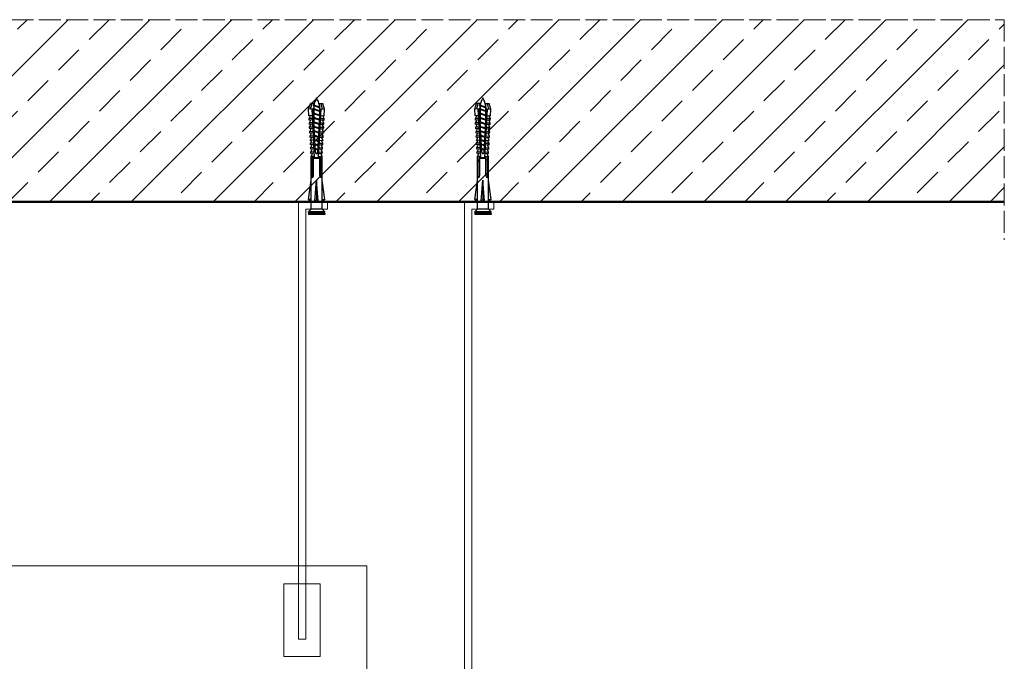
# Model space of a CAD drawing. Header units: millimetres. Extents: x 2242 to 4133, y 3556 to 4669.
# Tile 3 of 4: x 2802 to 3342, y 4317 to 4669. Entities that reach past the tile are written whole.
import ezdxf

# ---------------------------------------------------------------- set-up
doc = ezdxf.new("R2010")
doc.units = ezdxf.units.MM
doc.linetypes.add('ACAD_ISO02W100', pattern=[15, 12, -3])
for name, color, linetype, lineweight in [('_RIGIPS AKCESORIA', 7, 'Continuous', 15), ('_RIGIPS KONSTRUKCJA', 7, 'Continuous', 50), ('Koniec', 7, 'ACAD_ISO02W100', 9), ('kreskowanie', 7, 'Continuous', 15)]:
    doc.layers.add(name, color=color, linetype=linetype, lineweight=lineweight)

# ---------------------------------------------------------------- blocks, each defined once
blk = doc.blocks.new('skrzynka rozprezna')
at = {"layer": '_RIGIPS AKCESORIA'}
for p, q in [((2492.42, 4369.41), (2992.42, 4369.41)), ((2992.42, 4369.41), (2992.42, 4019.41))]:
    blk.add_line(p, q, dxfattribs=at)
blk = doc.blocks.new('kolek rozprezny komplet 60')
for p, q in [((390.66, 217.01), (390.76, 218.91)), ((393.15, 216.88), (390.66, 217.01)), ((393.75, 218.75), (390.71, 217.96)), ((393.81, 219.85), (390.76, 218.91)), ((391.67, 216.95), (392.67, 216.95)), ((392.67, 216.95), (391.67, 213.95)), ((392.67, 216.95), (392.07, 213.95)), ((393.07, 216.95), (392.07, 213.95)), ((392.67, 216.95), (393.04, 217.45)), ((393.07, 216.95), (393.04, 217.45)), ((393.07, 216.95), (394.67, 216.95)), ((394.67, 216.95), (393.67, 213.95)), ((393.68, 217.35), (393.81, 219.85)), ((417.38, 216.11), (393.68, 217.35)), ((420.47, 216.55), (393.71, 217.95)), ((397.41, 219.66), (393.81, 219.85)), ((394.67, 216.95), (394.07, 213.95)), ((395.07, 216.95), (394.07, 213.95)), ((394.67, 216.95), (394.92, 217.29)), ((395.07, 216.95), (395.05, 217.28)), ((395.07, 216.95), (397.07, 216.95)), ((397.07, 216.95), (396.07, 213.95)), ((397.07, 216.95), (396.47, 213.95)), ((397.47, 216.95), (396.47, 213.95)), ((397.07, 216.95), (397.23, 217.17)), ((397.31, 217.76), (397.41, 219.66)), ((397.47, 216.95), (397.46, 217.16)), ((397.47, 216.95), (399.47, 216.95)), ((397.67, 217.14), (397.71, 217.74)), ((399, 219.58), (397.82, 218.98)), ((398.47, 217.1), (398.5, 217.7)), ((399.47, 216.95), (398.47, 213.95)), ((399.47, 216.95), (398.87, 213.95)), ((399.87, 216.95), (398.87, 213.95)), ((398.9, 217.68), (399, 219.58)), ((399.8, 219.54), (399, 219.58)), ((399.47, 216.95), (399.55, 217.05)), ((399.7, 217.64), (399.8, 219.54)), ((399.87, 216.95), (399.87, 217.03)), ((399.87, 216.95), (401.38, 216.95)), ((400.07, 217.02), (400.1, 217.62)), ((401.4, 219.45), (400.22, 218.85)), ((400.87, 216.98), (400.9, 217.58)), ((401.87, 216.92), (400.87, 213.95)), ((401.87, 216.92), (401.27, 213.95)), ((402.26, 216.9), (401.27, 213.95)), ((401.3, 217.56), (401.4, 219.45)), ((402.2, 219.41), (401.4, 219.45)), ((402.1, 217.51), (402.2, 219.41)), ((402.47, 216.89), (402.5, 217.49)), ((403.8, 219.33), (402.61, 218.72)), ((403.27, 216.85), (403.3, 217.45)), ((404.22, 216.8), (403.31, 214.05)), ((403.7, 217.43), (403.8, 219.33)), ((404.24, 216.8), (403.7, 214.07)), ((404.62, 216.78), (403.72, 214.07)), ((404.6, 219.29), (403.8, 219.33)), ((404.5, 217.39), (404.6, 219.29)), ((404.86, 216.77), (404.9, 217.37)), ((406.19, 219.2), (405.01, 218.6)), ((405.66, 216.73), (405.69, 217.32)), ((406.58, 216.68), (405.75, 214.18)), ((406.09, 217.3), (406.19, 219.2)), ((406.62, 216.68), (406.12, 214.2)), ((406.98, 216.66), (406.16, 214.2)), ((406.99, 219.16), (406.19, 219.2)), ((406.89, 217.26), (406.99, 219.16)), ((407.26, 216.64), (407.29, 217.24)), ((408.59, 219.08), (407.41, 218.47)), ((408.06, 216.6), (408.09, 217.2)), ((408.94, 216.55), (408.19, 214.31)), ((408.49, 217.18), (408.59, 219.08)), ((408.99, 216.55), (408.55, 214.33)), ((409.39, 219.03), (408.59, 219.08)), ((409.34, 216.53), (408.6, 214.33)), ((409.29, 217.14), (409.39, 219.03)), ((409.66, 216.52), (409.69, 217.12)), ((410.99, 218.95), (409.8, 218.35)), ((410.46, 216.47), (410.49, 217.07)), ((411.3, 216.43), (410.64, 214.44)), ((410.89, 217.05), (410.99, 218.95)), ((411.37, 216.43), (410.98, 214.45)), ((411.69, 216.41), (411.04, 214.46)), ((412.59, 218.87), (411.4, 218.26)), ((412.05, 216.39), (412.09, 216.99)), ((412.49, 216.97), (412.59, 218.87)), ((413.38, 218.82), (412.59, 218.87)), ((412.85, 216.35), (412.89, 216.95)), ((413.66, 216.31), (413.08, 214.56)), ((413.28, 216.93), (413.38, 218.82)), ((413.75, 216.3), (413.4, 214.58)), ((414.05, 216.29), (413.49, 214.58)), ((414.98, 218.74), (413.8, 218.14)), ((414.45, 216.27), (414.48, 216.86)), ((414.88, 216.84), (414.98, 218.74)), ((415.78, 218.7), (414.98, 218.74)), ((415.25, 216.22), (415.28, 216.82)), ((415.68, 216.8), (415.78, 218.7)), ((417.38, 218.62), (416.2, 218.01)), ((417.28, 216.72), (417.38, 218.62)), ((418.18, 218.57), (417.38, 218.62)), ((418.08, 216.68), (418.18, 218.57)), ((419.78, 218.49), (418.59, 217.89)), ((419.68, 216.59), (419.78, 218.49)), ((430.17, 217.15), (419.71, 217.15)), ((431.37, 217.95), (419.75, 217.95)), ((448.67, 218.45), (419.77, 218.45)), ((420.47, 217.15), (420.47, 213.75)), ((420.67, 217.15), (420.67, 213.75)), ((420.87, 217.15), (420.87, 213.75)), ((443.47, 219.95), (432.8, 218.45)), ((444.34, 216.37), (432.8, 215.45)), ((443.47, 218.45), (443.47, 219.95)), ((443.47, 219.95), (444.34, 218.45)), ((444.34, 216.37), (443.47, 215.45)), ((444.34, 214.53), (444.34, 216.37)), ((450.17, 219.95), (448.67, 218.45)), ((448.67, 218.45), (448.67, 212.45)), ((448.67, 216.95), (448.67, 213.95)), ((450.17, 219.95), (450.17, 210.95)), ((450.67, 219.95), (450.17, 219.95)), ((450.67, 219.95), (450.67, 210.95)), ((450.67, 219.35), (451.17, 219.95)), ((451.17, 219.95), (451.67, 219.95)), ((451.17, 219.95), (451.17, 210.95)), ((451.67, 219.95), (451.67, 210.95)), ((393.15, 214.02), (390.66, 213.89)), ((390.66, 213.89), (390.76, 211.99)), ((393.75, 212.15), (390.71, 212.94)), ((393.81, 211.05), (390.76, 211.99)), ((391.67, 213.95), (391.71, 213.45)), ((391.71, 213.45), (392.07, 213.95)), ((392.07, 213.95), (393.67, 213.95)), ((393.67, 213.95), (393.7, 213.55)), ((417.38, 214.79), (393.68, 213.55)), ((393.68, 213.55), (393.81, 211.05)), ((420.47, 214.35), (393.71, 212.95)), ((393.78, 213.55), (394.07, 213.95)), ((397.41, 211.24), (393.81, 211.05)), ((394.07, 213.95), (396.07, 213.95)), ((396.07, 213.95), (396.09, 213.67)), ((396.28, 213.68), (396.47, 213.95)), ((396.47, 213.95), (398.47, 213.95)), ((397.31, 213.14), (397.41, 211.24)), ((397.67, 213.76), (397.71, 213.16)), ((399, 211.32), (397.82, 211.93)), ((398.47, 213.95), (398.48, 213.8)), ((398.47, 213.8), (398.5, 213.2)), ((398.77, 213.81), (398.87, 213.95)), ((398.87, 213.95), (400.87, 213.95)), ((398.9, 213.22), (399, 211.32)), ((399.8, 211.36), (399, 211.32)), ((399.7, 213.26), (399.8, 211.36)), ((400.07, 213.88), (400.1, 213.28)), ((401.4, 211.45), (400.22, 212.05)), ((400.87, 213.95), (400.88, 213.92)), ((400.87, 213.92), (400.9, 213.32)), ((401.27, 213.95), (401.38, 213.95)), ((401.27, 213.94), (401.27, 213.95)), ((401.3, 213.35), (401.4, 211.45)), ((402.2, 211.49), (401.4, 211.45)), ((402.1, 213.39), (402.2, 211.49)), ((402.47, 214.01), (402.5, 213.41)), ((403.8, 211.57), (402.61, 212.18)), ((403.27, 214.05), (403.3, 213.45)), ((403.7, 213.47), (403.8, 211.57)), ((404.6, 211.62), (403.8, 211.57)), ((404.5, 213.51), (404.6, 211.62)), ((404.86, 214.13), (404.9, 213.53)), ((406.19, 211.7), (405.01, 212.3)), ((405.66, 214.17), (405.69, 213.58)), ((406.09, 213.6), (406.19, 211.7)), ((406.99, 211.74), (406.19, 211.7)), ((406.89, 213.64), (406.99, 211.74)), ((407.26, 214.26), (407.29, 213.66)), ((408.59, 211.82), (407.41, 212.43)), ((408.06, 214.3), (408.09, 213.7)), ((408.49, 213.72), (408.59, 211.82)), ((409.39, 211.87), (408.59, 211.82)), ((409.29, 213.76), (409.39, 211.87)), ((409.66, 214.38), (409.69, 213.79)), ((410.99, 211.95), (409.8, 212.55)), ((410.46, 214.43), (410.49, 213.83)), ((410.89, 213.85), (410.99, 211.95)), ((412.59, 212.03), (411.4, 212.64)), ((412.05, 214.51), (412.09, 213.91)), ((412.49, 213.93), (412.59, 212.03)), ((413.38, 212.08), (412.59, 212.03)), ((412.85, 214.55), (412.89, 213.95)), ((413.28, 213.97), (413.38, 212.08)), ((414.98, 212.16), (413.8, 212.76)), ((414.45, 214.64), (414.48, 214.04)), ((414.88, 214.06), (414.98, 212.16)), ((415.78, 212.2), (414.98, 212.16)), ((415.25, 214.68), (415.28, 214.08)), ((416.02, 216.18), (415.52, 214.69)), ((415.68, 214.1), (415.78, 212.2)), ((416.12, 216.18), (415.83, 214.71)), ((416.41, 216.16), (415.93, 214.71)), ((417.38, 212.29), (416.2, 212.89)), ((417.28, 214.18), (417.38, 212.29)), ((418.18, 212.33), (417.38, 212.29)), ((418.22, 215.58), (418.01, 214.95)), ((418.08, 214.22), (418.18, 212.33)), ((419.78, 212.41), (418.59, 213.01)), ((419.68, 214.31), (419.78, 212.41)), ((430.17, 213.75), (419.71, 213.75)), ((431.37, 212.95), (419.75, 212.95)), ((448.67, 212.45), (419.77, 212.45)), ((432.8, 215.45), (443.47, 215.45)), ((444.34, 214.53), (432.8, 215.45)), ((443.47, 210.95), (432.8, 212.45)), ((444.34, 214.53), (443.47, 215.45)), ((443.47, 212.45), (443.47, 210.95)), ((443.47, 210.95), (444.34, 212.45)), ((450.17, 210.95), (448.67, 212.45)), ((450.67, 210.95), (450.17, 210.95)), ((450.67, 211.55), (451.17, 210.95)), ((451.17, 210.95), (451.67, 210.95))]:
    blk.add_line(p, q)
for centre, radius, start, end in [((393.41, 206.24), 10.85, 99.2038, 121.9083), ((393.65, 216.85), 0.5, 87, 177), ((397.68, 219.24), 0.3, 177, 297), ((400.08, 219.12), 0.3, 177, 297), ((402.48, 218.99), 0.3, 177, 297), ((404.87, 218.87), 0.3, 177, 297), ((407.27, 218.74), 0.3, 177, 297), ((409.67, 218.61), 0.3, 177, 297), ((411.27, 218.53), 0.3, 177, 297), ((413.66, 218.41), 0.3, 177, 297), ((416.06, 218.28), 0.3, 177, 297), ((418.46, 218.15), 0.3, 177, 297), ((422.67, 216.95), 1, 90, 168.463), ((430.17, 218.45), 1.3, 270, 0), ((393.41, 224.66), 10.85, 238.0917, 260.7962), ((393.65, 214.05), 0.5, 183, 273), ((397.68, 211.66), 0.3, 63, 183), ((400.08, 211.78), 0.3, 63, 183), ((402.48, 211.91), 0.3, 63, 183), ((404.87, 212.03), 0.3, 63, 183), ((407.27, 212.16), 0.3, 63, 183), ((409.67, 212.29), 0.3, 63, 183), ((411.27, 212.37), 0.3, 63, 183), ((413.66, 212.5), 0.3, 63, 183), ((416.06, 212.62), 0.3, 63, 183), ((417.55, 215.45), 0.682, 255.8604, 104.1386), ((418.46, 212.75), 0.3, 63, 183), ((422.67, 213.95), 1, 191.537, 270), ((430.17, 212.45), 1.3, 0, 90)]:
    blk.add_arc(centre, radius, start, end)

msp = doc.modelspace()

# ---------------------------------------------------------------- hatches: boundary and pattern name
at = {"layer": 'kreskowanie'}
h = msp.add_hatch(dxfattribs=at)
h.set_pattern_fill('ANSI33', color=256, scale=5)
h.paths.add_polyline_path([(3342.42, 4669.41), (2242.42, 4669.41), (2242.42, 4569.41), (3342.42, 4569.41)])

# ---------------------------------------------------------------- linework, layer by layer
at = {"layer": '_RIGIPS AKCESORIA'}
for p, q in [((2954.9, 4329.16), (2954.9, 4569.41)), ((2970.9, 4565.41), (2970.9, 4569.41)), ((3046.16, 4289.27), (3046.16, 4569.41)), ((3062.16, 4565.41), (3062.16, 4569.41)), ((2958.9, 4329.16), (2958.9, 4565.41)), ((2958.9, 4565.41), (2970.9, 4565.41)), ((3050.16, 4289.27), (3050.16, 4565.41)), ((3050.16, 4565.41), (3062.16, 4565.41)), ((2966.9, 4359.55), (2946.9, 4359.55)), ((2946.9, 4359.55), (2946.9, 4319.55)), ((2966.9, 4319.55), (2966.9, 4359.55)), ((2958.9, 4329.16), (2954.9, 4329.16)), ((2946.9, 4319.55), (2966.9, 4319.55))]:
    msp.add_line(p, q, dxfattribs=at)
at = {"layer": '_RIGIPS KONSTRUKCJA'}
msp.add_line((2242.42, 4569.41), (3342.42, 4569.41), dxfattribs=at)
at = {"layer": 'Koniec'}
for p, q in [((2242.42, 4669.41), (3342.42, 4669.41)), ((3342.42, 4669.41), (3342.42, 4548.41))]:
    msp.add_line(p, q, dxfattribs=at)

# ---------------------------------------------------------------- block references
at = {"rotation": 270}
for p in [(2749.45, 5014.08), (2840.71, 5014.08)]:
    msp.add_blockref('kolek rozprezny komplet 60', p, dxfattribs=at)
at = {"layer": '_RIGIPS AKCESORIA'}
msp.add_blockref('skrzynka rozprezna', (0, 0), dxfattribs=at)

doc.saveas('drawing.dxf')
